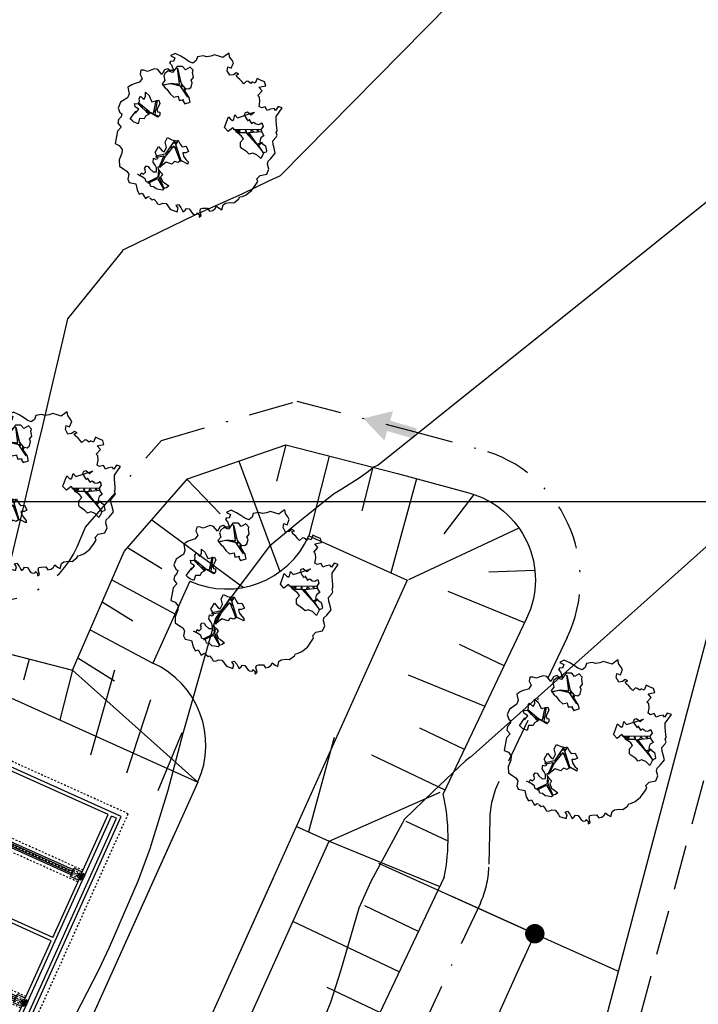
# Model space of a CAD drawing. Header units: millimetres. Extents: x 196436 to 199900, y 8705373 to 8708636.
# Tile 225 of 238: x 199549 to 199587, y 8707672 to 8707727. Entities that reach past the tile are written whole.
import ezdxf

# ---------------------------------------------------------------- set-up
doc = ezdxf.new("R2010")
doc.units = ezdxf.units.MM
doc.header["$LTSCALE"] = 5
for name, pattern in [('DASHDOT', [1, 0.5, -0.25, 0, -0.25]), ('DASHED', [0.75, 0.5, -0.25]), ('HIDDEN', [0.375, 0.25, -0.125])]:
    doc.linetypes.add(name, pattern=pattern)
for name, color, linetype in [('$CURVAS1', 30, 'Continuous'), ('$CURVAS2', 40, 'Continuous'), ('ARVORE', 102, 'Continuous'), ('BAR-EIXOS', 7, 'DASHDOT'), ('BAR-PECAS', 2, 'Continuous'), ('CAIXA', 7, 'Continuous'), ('CERCA', 3, 'CERCA_LINE'), ('DIM', 7, 'Continuous'), ('drenagem', 184, 'Continuous'), ('ESTRADA_BARRO', 9, 'DASHED'), ('ESTRUTURA', 5, 'Continuous'), ('LAGOA', 3, 'Continuous'), ('LFINA', 3, 'Continuous'), ('LIMHATRA', 2, 'HIDDEN'), ('MALHA', 9, 'Continuous'), ('MF', 2, 'Continuous'), ('PAREDE', 5, 'Continuous'), ('REDE', 22, 'Continuous'), ('TER-BERMA', 4, 'Continuous'), ('TER-COTAS', 7, 'Continuous'), ('TER-OFFSET', 3, 'Continuous'), ('TER-OFFSET-LINHA', 7, 'Continuous')]:
    doc.layers.add(name, color=color, linetype=linetype)
doc.styles.add('ROMANS', font='romans.shx', dxfattribs={"width": 0.85})
doc.linetypes.add('CERCA_LINE', pattern='A,0.5,-0.2,["X",Standard,S=0.1,R=0,X=-0.1,Y=-0.05],-0.25', length=0.95)
doc.dimstyles.new('COTA-500-EXTERNA', dxfattribs={"dimtxt": 2, "dimasz": 1.5, "dimexe": 0, "dimexo": 3, "dimgap": 0.5, "dimtad": 1, "dimzin": 4, "dimdsep": 46, "dimtxsty": 'ROMANS', "dimblk1": 'DOT1', "dimblk2": 'DOT1', "dimsah": 1, "dimcen": 0.2, "dimclrd": 256, "dimclre": 256, "dimclrt": 2, "dimadec": 0, "dimazin": 0, "dimtfac": 1, "dimtix": 1, "dimtmove": 2, "dimatfit": 3, "dimldrblk": 'DOT1', "dimfxl": 0, "dimtvp": 0.025, "dimtolj": 1, "dimtzin": 4, "dimlwd": -1, "dimlwe": -1, "dimarcsym": 0})

# ---------------------------------------------------------------- blocks, each defined once
blk = doc.blocks.new('A$C68864091')
at = {"layer": 'BAR-EIXOS', "color": 7, "ltscale": 0.1}
for p, q in [((-3345, 120), (-2745, 120)), ((-2672.5, 120), (-2072.5, 120)), ((-1972.5, 120), (-2072.5, 120)), ((-1902.5, 120), (-1302.5, 120)), ((-1132.5, 120), (-532.5, 120)), ((-432.5, 120), (-532.5, 120)), ((-2705, -315), (-2705, 85)), ((-1935, -315), (-1935, 85)), ((-1165, -315), (-1165, 85)), ((-395, -315), (-395, 85)), ((-2705, -915), (-2705, -315)), ((-1935, -915), (-1935, -315)), ((-1165, -915), (-1165, -315)), ((-395, -915), (-395, -315)), ((-2705, -1515), (-2705, -915)), ((-1935, -1515), (-1935, -915)), ((-1165, -1515), (-1165, -915)), ((-395, -1515), (-395, -915))]:
    blk.add_line(p, q, dxfattribs=at)
at = {"layer": 'BAR-EIXOS', "ltscale": 0.1}
blk.add_line((-1202.5, 120), (-1302.5, 120), dxfattribs=at)
at = {"layer": 'BAR-EIXOS', "color": 7}
for p, q in [((-2705, -1515), (-2705, -1505.2)), ((-2705, -1515), (-2705, -1505.8)), ((-1935, -1515), (-1935, -1505.2)), ((-1935, -1515), (-1935, -1505.8)), ((-1165, -1515), (-1165, -1505.2)), ((-1165, -1515), (-1165, -1505.8)), ((-395, -1515), (-395, -1505.2)), ((-395, -1515), (-395, -1505.8))]:
    blk.add_line(p, q, dxfattribs=at)
at = {"layer": 'BAR-PECAS', "color": 7, "linetype": 'DASHED'}
for p, q in [((-3334.9, 128.5), (-2745, 128.5)), ((-3334.9, 111.5), (-2745, 111.5)), ((-2662.4, 128.5), (-2072.5, 128.5)), ((-2662.4, 111.5), (-2072.5, 111.5)), ((-2065.1, 108.7), (-2065.1, 131.3)), ((-2064.3, 107.8), (-2064.3, 132.1)), ((-1975, 128.5), (-2062.4, 128.5)), ((-1975, 111.5), (-2062.4, 111.5)), ((-1892.4, 128.5), (-1302.5, 128.5)), ((-1892.4, 111.5), (-1302.5, 111.5)), ((-1295.1, 108.7), (-1295.1, 131.3)), ((-1294.3, 107.8), (-1294.3, 132.1)), ((-1205, 128.5), (-1292.4, 128.5)), ((-1205, 111.5), (-1292.4, 111.5)), ((-1122.4, 128.5), (-532.5, 128.5)), ((-1122.4, 111.5), (-532.5, 111.5)), ((-525.1, 108.7), (-525.1, 131.3)), ((-524.3, 107.8), (-524.3, 132.1)), ((-435, 128.5), (-522.4, 128.5)), ((-435, 111.5), (-522.4, 111.5)), ((-2710.9, -20), (-2710.9, 80)), ((-2699.1, -20), (-2699.1, 80)), ((-1940.9, -20), (-1940.9, 80)), ((-1929.1, -20), (-1929.1, 80)), ((-1170.9, -20), (-1170.9, 80)), ((-1159.1, -20), (-1159.1, 80)), ((-400.9, -20), (-400.9, 80)), ((-389.1, -20), (-389.1, 80)), ((-2710.9, -1505.5), (-2710.9, -1470)), ((-2699.1, -1505.5), (-2699.1, -1470)), ((-1940.9, -1505.5), (-1940.9, -1470)), ((-1929.1, -1505.5), (-1929.1, -1470)), ((-1170.9, -1505.5), (-1170.9, -1470)), ((-1159.1, -1505.5), (-1159.1, -1470)), ((-400.9, -1505.5), (-400.9, -1470)), ((-389.1, -1505.5), (-389.1, -1470)), ((-2695.5, -1507.6), (-2714.4, -1507.6)), ((-2696.4, -1508.4), (-2713.6, -1508.4)), ((-1925.5, -1507.6), (-1944.4, -1507.6)), ((-1926.4, -1508.4), (-1943.6, -1508.4)), ((-1155.5, -1507.6), (-1174.5, -1507.6)), ((-1156.4, -1508.4), (-1173.6, -1508.4)), ((-385.5, -1507.6), (-404.5, -1507.6)), ((-386.4, -1508.4), (-403.6, -1508.4))]:
    blk.add_line(p, q, dxfattribs=at)
at = {"layer": 'BAR-PECAS', "color": 7}
for p, q in [((-2710.9, -305.5), (-2710.9, -20)), ((-2699.1, -305.5), (-2699.1, -20)), ((-1940.9, -305.5), (-1940.9, -20)), ((-1929.1, -305.5), (-1929.1, -20)), ((-1170.9, -305.5), (-1170.9, -20)), ((-1159.1, -305.5), (-1159.1, -20)), ((-400.9, -305.5), (-400.9, -20)), ((-389.1, -305.5), (-389.1, -20)), ((-2695.5, -307.3), (-2714.4, -307.3)), ((-2696.4, -308.2), (-2713.6, -308.2)), ((-2710.9, -905.5), (-2710.9, -315)), ((-2699.1, -905.5), (-2699.1, -315)), ((-1925.5, -307.3), (-1944.4, -307.3)), ((-1926.4, -308.2), (-1943.6, -308.2)), ((-1940.9, -905.5), (-1940.9, -315)), ((-1929.1, -905.5), (-1929.1, -315)), ((-1155.5, -307.3), (-1174.5, -307.3)), ((-1156.4, -308.2), (-1173.6, -308.2)), ((-1170.9, -905.5), (-1170.9, -315)), ((-1159.1, -905.5), (-1159.1, -315)), ((-385.5, -307.3), (-404.5, -307.3)), ((-386.4, -308.2), (-403.6, -308.2)), ((-400.9, -905.5), (-400.9, -315)), ((-389.1, -905.5), (-389.1, -315)), ((-2695.5, -907.3), (-2714.4, -907.3)), ((-2710.9, -1470), (-2710.9, -915)), ((-2699.1, -1470), (-2699.1, -915)), ((-1925.5, -907.3), (-1944.4, -907.3)), ((-1926.4, -908.2), (-1943.6, -908.2)), ((-1940.9, -1470), (-1940.9, -915)), ((-1929.1, -1470), (-1929.1, -915)), ((-1155.5, -907.3), (-1174.5, -907.3)), ((-1156.4, -908.2), (-1173.6, -908.2)), ((-1170.9, -1470), (-1170.9, -915)), ((-1159.1, -1470), (-1159.1, -915)), ((-385.5, -907.3), (-404.5, -907.3)), ((-386.4, -908.2), (-403.6, -908.2)), ((-400.9, -1470), (-400.9, -915)), ((-389.1, -1470), (-389.1, -915))]:
    blk.add_line(p, q, dxfattribs=at)
at = {"layer": 'BAR-PECAS'}
blk.add_line((-2696.4, -908.2), (-2713.6, -908.2), dxfattribs=at)
at = {"layer": 'BAR-PECAS', "color": 7, "linetype": 'DASHED'}
for points in [[(-2072.5, 128.5, -0.214214), (-2065.1, 131.3), (-2064.3, 132.1), (-2062.4, 132.1), (-2062.4, 107.8), (-2064.3, 107.8), (-2065.1, 108.7, -0.214214), (-2072.5, 111.5)], [(-1302.5, 128.5, -0.214214), (-1295.1, 131.3), (-1294.3, 132.1), (-1292.4, 132.1), (-1292.4, 107.8), (-1294.3, 107.8), (-1295.1, 108.7, -0.214214), (-1302.5, 111.5)], [(-532.5, 128.5, -0.214214), (-525.1, 131.3), (-524.3, 132.1), (-522.4, 132.1), (-522.4, 107.8), (-524.3, 107.8), (-525.1, 108.7, -0.214214), (-532.5, 111.5)], [(-2710.9, -1515, -0.214214), (-2713.6, -1508.4), (-2714.4, -1507.6), (-2714.4, -1505.8), (-2695.5, -1505.8), (-2695.5, -1507.6), (-2696.4, -1508.4, -0.214214), (-2699.1, -1515)], [(-1940.9, -1515, -0.214214), (-1943.6, -1508.4), (-1944.4, -1507.6), (-1944.4, -1505.8), (-1925.5, -1505.8), (-1925.5, -1507.6), (-1926.4, -1508.4, -0.214214), (-1929.1, -1515)], [(-1170.9, -1515, -0.214214), (-1173.6, -1508.4), (-1174.5, -1507.6), (-1174.5, -1505.8), (-1155.5, -1505.8), (-1155.5, -1507.6), (-1156.4, -1508.4, -0.214214), (-1159.1, -1515)], [(-400.9, -1515, -0.214214), (-403.6, -1508.4), (-404.5, -1507.6), (-404.5, -1505.8), (-385.5, -1505.8), (-385.5, -1507.6), (-386.4, -1508.4, -0.214214), (-389.1, -1515)]]:
    blk.add_lwpolyline(points, format="xyb", close=True, dxfattribs=at)
at = {"layer": 'BAR-PECAS', "color": 7}
for points in [[(-2710.9, -315, -0.214214), (-2713.6, -308.2), (-2714.4, -307.3), (-2714.4, -305.5), (-2695.5, -305.5), (-2695.5, -307.3), (-2696.4, -308.2, -0.214214), (-2699.1, -315)], [(-1940.9, -315, -0.214214), (-1943.6, -308.2), (-1944.4, -307.3), (-1944.4, -305.5), (-1925.5, -305.5), (-1925.5, -307.3), (-1926.4, -308.2, -0.214214), (-1929.1, -315)], [(-1170.9, -315, -0.214214), (-1173.6, -308.2), (-1174.5, -307.3), (-1174.5, -305.5), (-1155.5, -305.5), (-1155.5, -307.3), (-1156.4, -308.2, -0.214214), (-1159.1, -315)], [(-400.9, -315, -0.214214), (-403.6, -308.2), (-404.5, -307.3), (-404.5, -305.5), (-385.5, -305.5), (-385.5, -307.3), (-386.4, -308.2, -0.214214), (-389.1, -315)], [(-2710.9, -915, -0.214214), (-2713.6, -908.2), (-2714.4, -907.3), (-2714.4, -905.5), (-2695.5, -905.5), (-2695.5, -907.3), (-2696.4, -908.2, -0.214214), (-2699.1, -915)], [(-1940.9, -915, -0.214214), (-1943.6, -908.2), (-1944.4, -907.3), (-1944.4, -905.5), (-1925.5, -905.5), (-1925.5, -907.3), (-1926.4, -908.2, -0.214214), (-1929.1, -915)], [(-1170.9, -915, -0.214214), (-1173.6, -908.2), (-1174.5, -907.3), (-1174.5, -905.5), (-1155.5, -905.5), (-1155.5, -907.3), (-1156.4, -908.2, -0.214214), (-1159.1, -915)], [(-400.9, -915, -0.214214), (-403.6, -908.2), (-404.5, -907.3), (-404.5, -905.5), (-385.5, -905.5), (-385.5, -907.3), (-386.4, -908.2, -0.214214), (-389.1, -915)]]:
    blk.add_lwpolyline(points, format="xyb", close=True, dxfattribs=at)
at = {"layer": 'ESTRUTURA', "color": 3}
for p, q in [((-2645, 180), (-2765, 180)), ((-2765, 60), (-2765, 180)), ((-2645, 60), (-2645, 180)), ((-1875, 180), (-1995, 180)), ((-1995, 60), (-1995, 180)), ((-1875, 60), (-1875, 180)), ((-1105, 180), (-1225, 180)), ((-1225, 60), (-1225, 180)), ((-1105, 60), (-1105, 180)), ((-335, 180), (-455, 180)), ((-455, 60), (-455, 180)), ((-335, 60), (-335, 180)), ((-2665, 160), (-2745, 160)), ((-2745, 80), (-2745, 160)), ((-2665, 80), (-2665, 160)), ((-1895, 160), (-1975, 160)), ((-1975, 80), (-1975, 160)), ((-1895, 80), (-1895, 160)), ((-1125, 160), (-1205, 160)), ((-1205, 80), (-1205, 160)), ((-1125, 80), (-1125, 160)), ((-355, 160), (-435, 160)), ((-435, 80), (-435, 160)), ((-355, 80), (-355, 160)), ((-2645, 60), (-2765, 60)), ((-2665, 80), (-2745, 80)), ((-1875, 60), (-1995, 60)), ((-1895, 80), (-1975, 80)), ((-1105, 60), (-1225, 60)), ((-1125, 80), (-1205, 80)), ((-335, 60), (-455, 60)), ((-355, 80), (-435, 80))]:
    blk.add_line(p, q, dxfattribs=at)
at = {"layer": 'ESTRUTURA', "color": 2}
for p, q in [((-3100, 0), (-3100, -1540)), ((0, 0), (-3100, 0)), ((0, -1590), (0, 0)), ((-3080, -20), (-3080, -1520)), ((-2330, -20), (-3080, -20)), ((-2330, -1520), (-2330, -20)), ((-2310, -1520), (-2310, -20)), ((-1560, -20), (-2310, -20)), ((-1560, -1520), (-1560, -20)), ((-1540, -1520), (-1540, -20)), ((-790, -20), (-1540, -20)), ((-790, -1520), (-790, -20)), ((-770, -1520), (-770, -20)), ((-20, -20), (-770, -20)), ((-20, -1520), (-20, -20)), ((-3080, -1520), (-2720, -1520)), ((-2720, -1527.5), (-2720, -1520)), ((-2720, -1540), (-2720, -1532.5)), ((-2690, -1527.5), (-2690, -1520)), ((-2690, -1520), (-2330, -1520)), ((-2690, -1540), (-2690, -1532.5)), ((-2310, -1520), (-1950, -1520)), ((-1950, -1527.5), (-1950, -1520)), ((-1950, -1540), (-1950, -1532.5)), ((-1920, -1527.5), (-1920, -1520)), ((-1920, -1520), (-1560, -1520)), ((-1920, -1540), (-1920, -1532.5)), ((-1540, -1520), (-1180, -1520)), ((-1180, -1527.5), (-1180, -1520)), ((-1180, -1540), (-1180, -1532.5)), ((-1150, -1527.5), (-1150, -1520)), ((-1150, -1520), (-790, -1520)), ((-1150, -1540), (-1150, -1532.5)), ((-770, -1520), (-410, -1520)), ((-410, -1527.5), (-410, -1520)), ((-410, -1540), (-410, -1532.5)), ((-380, -1527.5), (-380, -1520)), ((-380, -1520), (-20, -1520)), ((-380, -1540), (-380, -1532.5)), ((-3100, -1540), (-2750, -1540)), ((-2750, -1590), (-2750, -1540)), ((-2730, -1570), (-2730, -1540)), ((-2730, -1540), (-2720, -1540)), ((-2730, -1570), (-20, -1570)), ((-2690, -1540), (-1950, -1540)), ((-1920, -1540), (-1180, -1540)), ((-1150, -1540), (-410, -1540)), ((-380, -1540), (-20, -1540)), ((-2750, -1590), (0, -1590))]:
    blk.add_line(p, q, dxfattribs=at)
at = {"layer": 'ESTRUTURA', "color": 7}
for p, q in [((-2720, -1470), (-2720, -20)), ((-2690, -1470), (-2690, -20)), ((-1950, -1470), (-1950, -20)), ((-1920, -1470), (-1920, -20)), ((-1180, -1470), (-1180, -20)), ((-1150, -1470), (-1150, -20)), ((-410, -1470), (-410, -20)), ((-380, -1470), (-380, -20)), ((-2730, -1520), (-2730, -1470)), ((-2730, -1470), (-2680, -1470)), ((-2680, -1520), (-2680, -1470)), ((-1960, -1520), (-1960, -1470)), ((-1960, -1470), (-1910, -1470)), ((-1910, -1520), (-1910, -1470)), ((-1190, -1520), (-1190, -1470)), ((-1190, -1470), (-1140, -1470)), ((-1140, -1520), (-1140, -1470)), ((-420, -1520), (-420, -1470)), ((-420, -1470), (-370, -1470)), ((-370, -1520), (-370, -1470))]:
    blk.add_line(p, q, dxfattribs=at)
at = {"layer": 'ESTRUTURA', "color": 9}
for p, q in [((-2725, -1532.5), (-2725, -1527.5)), ((-2720, -1527.5), (-2725, -1527.5)), ((-2720, -1532.5), (-2725, -1532.5)), ((-2690, -1520), (-2720, -1520)), ((-2720, -1527.5), (-2690, -1527.5)), ((-2720, -1532.5), (-2690, -1532.5)), ((-2690, -1527.5), (-2685, -1527.5)), ((-2690, -1532.5), (-2685, -1532.5)), ((-2685, -1532.5), (-2685, -1527.5)), ((-1920, -1520), (-1950, -1520)), ((-1920, -1527.5), (-1915, -1527.5)), ((-1920, -1532.5), (-1915, -1532.5)), ((-1915, -1532.5), (-1915, -1527.5)), ((-1185, -1532.5), (-1185, -1527.5)), ((-1180, -1527.5), (-1185, -1527.5)), ((-1180, -1532.5), (-1185, -1532.5)), ((-1150, -1520), (-1180, -1520)), ((-1150, -1527.5), (-1145, -1527.5)), ((-1150, -1532.5), (-1145, -1532.5)), ((-1145, -1532.5), (-1145, -1527.5)), ((-415, -1532.5), (-415, -1527.5)), ((-410, -1527.5), (-415, -1527.5)), ((-410, -1532.5), (-415, -1532.5)), ((-380, -1520), (-410, -1520)), ((-380, -1527.5), (-375, -1527.5)), ((-380, -1532.5), (-375, -1532.5)), ((-375, -1532.5), (-375, -1527.5)), ((-2690, -1540), (-2720, -1540)), ((-1920, -1540), (-1950, -1540)), ((-1150, -1540), (-1180, -1540)), ((-380, -1540), (-410, -1540))]:
    blk.add_line(p, q, dxfattribs=at)
at = {"layer": 'ESTRUTURA'}
blk.add_line((-20, -1570), (-20, -1540), dxfattribs=at)
at = {"layer": 'ESTRUTURA', "color": 9}
blk.add_lwpolyline([(-2686, -1531.5), (-2724, -1531.5), (-2724, -1528.5), (-2686, -1528.5)], close=True, dxfattribs=at)
at = {"layer": 'LFINA', "color": 9}
for points in [[(-1916, -1531.5), (-1954, -1531.5), (-1954, -1528.5), (-1916, -1528.5)], [(-1146, -1531.5), (-1184, -1531.5), (-1184, -1528.5), (-1146, -1528.5)], [(-376, -1531.5), (-414, -1531.5), (-414, -1528.5), (-376, -1528.5)]]:
    blk.add_lwpolyline(points, close=True, dxfattribs=at)
at = {"layer": 'LIMHATRA', "color": 9, "linetype": 'HIDDEN', "ltscale": 0.1}
for p, q in [((-3130, 30), (-3130, -1570)), ((30, 30), (-3130, 30)), ((30, -1620), (30, 30)), ((-3130, -1570), (-2780, -1570)), ((-2780, -1620), (-2780, -1570)), ((-2780, -1620), (30, -1620))]:
    blk.add_line(p, q, dxfattribs=at)
at = {"layer": 'LIMHATRA', "color": 7, "linetype": 'HIDDEN', "ltscale": 0.1}
for p, q in [((-2740, -1520), (-2740, -20)), ((-2670, -1520), (-2670, -20)), ((-1970, -1520), (-1970, -20)), ((-1900, -1520), (-1900, -20)), ((-1200, -1520), (-1200, -20)), ((-1130, -1520), (-1130, -20)), ((-430, -1520), (-430, -20)), ((-360, -1520), (-360, -20)), ((-2720, -1520), (-2720, -1470)), ((-2690, -1520), (-2690, -1470)), ((-1950, -1520), (-1950, -1470)), ((-1920, -1520), (-1920, -1470)), ((-1180, -1520), (-1180, -1470)), ((-1150, -1520), (-1150, -1470)), ((-410, -1520), (-410, -1470)), ((-380, -1520), (-380, -1470))]:
    blk.add_line(p, q, dxfattribs=at)
at = {"layer": 'PAREDE', "color": 9}
for p, q in [((-1955, -1532.5), (-1955, -1527.5)), ((-1950, -1527.5), (-1955, -1527.5)), ((-1950, -1532.5), (-1955, -1532.5)), ((-1950, -1527.5), (-1920, -1527.5)), ((-1950, -1532.5), (-1920, -1532.5)), ((-1180, -1527.5), (-1150, -1527.5)), ((-1180, -1532.5), (-1150, -1532.5)), ((-410, -1527.5), (-380, -1527.5)), ((-410, -1532.5), (-380, -1532.5))]:
    blk.add_line(p, q, dxfattribs=at)
blk = doc.blocks.new('DOT1')
for q in [(0, 3.36), (0, -3.36)]:
    blk.add_line((0, 0), q)
at = {"linetype": 'ByBlock'}
blk.add_line((0, 0), (-1.2, 0), dxfattribs=at)
at = {"color": 0, "linetype": 'ByBlock', "const_width": 0.36}
blk.add_lwpolyline([(-0.18, 0, 1), (0.18, 0, 1)], format="xyb", close=True, dxfattribs=at)
blk = doc.blocks.new('*D81')
at = {"layer": 'Defpoints', "color": 0}
for p in [(199629.982, 8707853.205, -1), (199160.458, 8707754.352, -1), (199553.968, 8707587.887), (199556.52, 8707575.905, -1), (199556.52, 8707575.905, -1)]:
    blk.add_point(p, dxfattribs=at)
at = {"layer": 'DIM'}
blk.add_arc((199556.52, 8707575.905), 12.251, 82.1817, 148.7264, dxfattribs=at)
at = {"layer": 'DIM', "xscale": 1.5, "yscale": 1.5, "zscale": 1.5}
for p, rotation in [((199559.658, 8707587.748), 348.6719272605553), ((199545.35, 8707580.938), 242.2361372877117)]:
    blk.add_blockref('DOT1', p, dxfattribs=dict(at, rotation=rotation))
at = {"layer": 'DIM', "color": 2, "insert": (199550.61, 8707588.321), "char_height": 2, "attachment_point": 5, "rotation": 25.454, "style": 'ROMANS'}
blk.add_mtext('\\A1;81°', dxfattribs=at)
blk = doc.blocks.new('*D82')
at = {"layer": 'Defpoints', "color": 0}
for p in [(199276.71, 8708012.372, -1), (199629.982, 8707853.205, -1), (199629.982, 8707853.205, -1), (199611.205, 8707850.27), (199556.52, 8707575.905, -1)]:
    blk.add_point(p, dxfattribs=at)
at = {"layer": 'DIM'}
blk.add_arc((199629.982, 8707853.205), 19.004, 160.2694, 250.6387, dxfattribs=at)
at = {"layer": 'DIM', "xscale": 1.5, "yscale": 1.5, "zscale": 1.5}
for p, rotation in [((199612.655, 8707861.011), 68.00762625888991), ((199625.115, 8707834.834), 342.9004382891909)]:
    blk.add_blockref('DOT1', p, dxfattribs=dict(at, rotation=rotation))
at = {"layer": 'DIM', "color": 2, "insert": (199614.177, 8707845.681), "char_height": 2, "attachment_point": 5, "rotation": 295.454, "style": 'ROMANS'}
blk.add_mtext('\\A1;99°', dxfattribs=at)
blk = doc.blocks.new('*D87')
at = {"layer": 'Defpoints', "color": 0}
for p in [(199276.71, 8708012.372, -1), (199175.31, 8707765.043), (199160.458, 8707754.352, -1), (199160.458, 8707754.352, -1), (199556.52, 8707575.905, -1)]:
    blk.add_point(p, dxfattribs=at)
at = {"layer": 'DIM'}
blk.add_arc((199160.458, 8707754.352), 18.3, 340.4437, 61.0481, dxfattribs=at)
at = {"layer": 'DIM', "xscale": 1.5, "yscale": 1.5, "zscale": 1.5}
for p, rotation in [((199167.975, 8707771.037), 153.3969975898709), ((199177.142, 8707746.835), 248.0947931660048)]:
    blk.add_blockref('DOT1', p, dxfattribs=dict(at, rotation=rotation))
at = {"layer": 'DIM', "color": 2, "insert": (199178.974, 8707761.366), "char_height": 2, "attachment_point": 5, "rotation": 290.7459, "style": 'ROMANS'}
blk.add_mtext('\\A1;90°', dxfattribs=at)
blk = doc.blocks.new('ARVORE6')
for points in [[(-1.778, 2.183), (-1.868, 2.123), (-1.858, 2.064), (-1.957, 2.004), (-2.047, 1.974), (-2.077, 1.895), (-2.057, 1.785), (-2.096, 1.676), (-2.186, 1.627), (-2.265, 1.597), (-2.335, 1.567), (-2.454, 1.358), (-2.335, 1.299), (-2.226, 1.348), (-2.216, 1.259), (-2.335, 1.199), (-2.414, 1.179), (-2.504, 1.15), (-2.454, 1.07), (-2.414, 1.02), (-2.444, 0.931), (-2.623, 0.852), (-2.673, 0.792), (-2.683, 0.702), (-2.633, 0.683), (-2.633, 0.683), (-2.723, 0.623), (-2.772, 0.643), (-2.802, 0.643), (-2.762, 0.563), (-2.603, 0.573), (-2.524, 0.534), (-2.524, 0.454), (-2.554, 0.295), (-2.673, 0.245), (-2.673, 0.136), (-2.623, 0.037), (-2.544, -0.023), (-2.643, -0.102), (-2.713, -0.182), (-2.554, -0.261), (-2.514, -0.351), (-2.524, -0.52), (-2.564, -0.639), (-2.474, -0.828), (-2.405, -0.887), (-2.405, -0.977), (-2.375, -1.116), (-2.265, -1.334), (-2.126, -1.493), (-2.007, -1.613), (-1.908, -1.603), (-1.818, -1.732), (-1.818, -1.97), (-1.669, -2.08), (-1.49, -2.07), (-1.391, -2.109), (-1.321, -2.229), (-1.162, -2.417), (-0.933, -2.407), (-0.864, -2.398), (-0.725, -2.417), (-0.625, -2.557), (-0.566, -2.606), (-0.466, -2.596), (-0.417, -2.636), (-0.307, -2.656), (-0.208, -2.666), (-0.049, -2.686), (0.08, -2.716), (0.329, -2.984), (0.408, -2.855), (0.289, -2.735), (0.369, -2.696), (0.369, -2.566), (0.349, -2.447), (0.488, -2.407), (0.478, -2.268), (0.548, -2.199), (0.707, -2.268), (0.856, -2.288), (0.925, -2.239), (1.054, -2.417), (1.204, -2.338), (1.204, -2.576), (1.343, -2.566), (1.432, -2.437), (1.512, -2.338), (1.363, -2.239), (1.432, -2.139), (1.392, -2.09), (1.472, -2.01), (1.502, -1.96), (1.432, -1.841), (1.502, -1.801), (1.601, -1.742), (1.691, -1.672), (1.78, -1.642), (1.8, -1.742), (1.86, -1.662), (1.81, -1.553), (1.82, -1.424), (1.989, -1.374), (2.128, -1.424), (2.058, -1.533), (2.217, -1.642), (2.327, -1.613), (2.456, -1.553), (2.585, -1.563), (2.545, -1.464), (2.476, -1.324), (2.555, -1.195), (2.635, -1.056), (2.615, -0.917), (2.615, -0.778), (2.675, -0.659), (2.685, -0.46), (2.565, -0.39), (2.506, -0.261), (2.585, -0.132), (2.704, -0.023), (2.834, 0.106), (2.963, 0.275), (2.923, 0.434), (2.913, 0.444), (2.814, 0.325), (2.704, 0.394), (2.734, 0.484), (2.685, 0.534), (2.595, 0.484), (2.396, 0.454), (2.416, 0.583), (2.496, 0.643), (2.476, 0.762), (2.337, 0.891), (2.536, 0.991), (2.585, 1.1), (2.565, 1.229), (2.545, 1.358), (2.615, 1.468), (2.635, 1.567), (2.496, 1.627), (2.347, 1.587), (2.237, 1.706), (2.227, 1.895), (2.207, 1.984), (2.148, 2.133), (1.919, 2.143), (1.79, 2.223), (1.77, 2.292), (1.73, 2.392), (1.691, 2.501), (1.512, 2.62), (1.353, 2.59), (1.283, 2.531), (1.194, 2.58), (1.114, 2.69), (0.995, 2.739), (0.836, 2.66), (0.726, 2.809), (0.319, 2.978), (0.229, 2.849), (0.07, 2.779), (-0.059, 2.819), (-0.268, 2.958), (-0.476, 2.998), (-0.615, 2.869), (-0.705, 2.779), (-0.824, 2.739), (-0.983, 2.809), (-1.112, 2.779), (-1.202, 2.57), (-1.421, 2.56), (-1.58, 2.521), (-1.57, 2.411), (-1.768, 2.342), (-1.729, 2.233), (-1.749, 2.203)], [(-0.877, 2.444), (-0.946, 2.351), (-0.865, 2.293), (-0.923, 2.235), (-0.877, 2.154), (-0.784, 2.142), (-0.738, 2.154), (-0.668, 2.085), (-0.703, 2.015), (-0.796, 1.98), (-0.923, 1.888), (-0.946, 1.772), (-0.807, 1.749), (-0.703, 1.772), (-0.587, 1.818), (-0.46, 1.772), (-0.506, 1.714), (-0.494, 1.633), (-0.344, 1.656), (-0.274, 1.679), (-0.089, 1.517), (-0.274, 1.424), (-0.321, 1.366), (-0.182, 1.25), (0.004, 1.262), (0.143, 1.146), (0.039, 1.019), (-0.031, 0.857), (-0.019, 0.799), (-0.17, 0.764), (-0.274, 0.718), (-0.286, 0.579), (-0.483, 0.532), (-0.506, 0.636), (-0.483, 0.741), (-0.599, 0.741), (-0.738, 0.683), (-0.831, 0.625), (-0.912, 0.648), (-0.749, 0.845), (-0.749, 0.903), (-0.784, 0.972), (-0.715, 1.088), (-0.796, 1.192), (-0.68, 1.378), (-0.796, 1.61), (-0.796, 1.691), (-0.877, 1.702), (-0.97, 1.644), (-1.062, 1.586), (-1.12, 1.633), (-1.143, 1.667), (-1.317, 1.644), (-1.375, 1.575), (-1.514, 1.459), (-1.514, 1.459), (-1.561, 1.552), (-1.561, 1.633), (-1.607, 1.702), (-1.561, 1.818), (-1.526, 1.911), (-1.433, 1.98), (-1.398, 2.073), (-1.259, 2.085), (-1.213, 2.2), (-1.097, 2.212), (-0.993, 2.316), (-0.946, 2.386)], [(-0.912, 1.691), (-1.132, 1.76), (-1.236, 2.142), (-1.271, 2.142), (-1.178, 1.783), (-1.572, 1.656), (-1.572, 1.633), (-1.12, 1.725), (-0.993, 1.667)], [(1.214, 2.064), (1.323, 1.925), (1.402, 1.994), (1.432, 2.024), (1.551, 2.024), (1.512, 1.885), (1.591, 1.845), (1.691, 1.835), (1.75, 1.766), (1.611, 1.676), (1.701, 1.597), (1.85, 1.567), (1.72, 1.468), (1.621, 1.448), (1.482, 1.418), (1.482, 1.179), (1.363, 1.16), (1.194, 1.299), (1.204, 1.309), (1.094, 1.299), (1.074, 1.229), (0.965, 1.249), (0.915, 1.328), (1.114, 1.547), (1.064, 1.656), (1.035, 1.746), (0.955, 1.805), (0.995, 1.964), (0.826, 2.054), (0.935, 2.193), (0.975, 2.223), (1.054, 2.282), (1.104, 2.223), (1.253, 2.064), (1.283, 2.034)], [(-1.266, 1.754), (-1.248, 1.717), (-1.303, 1.736)], [(-1.063, 1.736), (-1.063, 1.717), (-1.007, 1.727)], [(1.07, 1.61), (1.51, 1.899), (1.545, 1.876), (1.163, 1.575)], [(1.341, 1.801), (1.406, 1.764), (1.406, 1.819)], [(0.004, 0.914), (-0.402, 1.343), (-0.402, 1.679), (-0.437, 1.679), (-0.448, 1.401), (-0.796, 1.644), (-0.807, 1.61), (-0.483, 1.355), (-0.182, 0.984), (-0.749, 0.891), (-0.749, 0.857), (-0.147, 0.914), (-0.066, 0.81)], [(-0.508, 1.385), (-0.489, 1.431)], [(1.175, 1.616), (1.073, 1.449), (1.489, 1.264), (1.489, 1.237), (1.027, 1.412), (0.944, 1.301)], [(1.11, 1.634), (1.166, 1.597), (1.138, 1.671), (1.221, 1.643), (1.221, 1.69)], [(1.166, 1.412), (1.129, 1.385), (1.184, 1.412), (1.184, 1.348)], [(-0.351, 1.209), (-0.323, 1.264), (-0.388, 1.237)], [(-0.231, 1.061), (-0.184, 1.117), (-0.268, 1.098)], [(-0.489, 0.941), (-0.489, 0.895), (-0.526, 0.923)], [(-0.221, 0.996), (-0.249, 0.913), (-0.286, 0.969), (-0.286, 0.923)], [(-0.092, 0.876), (-0.046, 0.95), (-0.129, 0.904), (-0.092, 0.987)], [(1.353, 0.464), (1.313, 0.365), (1.174, 0.315), (1.194, 0.116), (1.233, 0.116), (1.353, 0.116), (1.611, 0.216), (1.691, 0.156), (1.651, 0.067), (1.701, -0.023), (1.84, -0.092), (1.929, -0.073), (2.009, -0.172), (2.188, -0.182), (2.257, -0.212), (2.386, -0.132), (2.327, 0.047), (2.466, 0.116), (2.506, 0.305), (2.327, 0.504), (2.416, 0.643), (2.357, 0.772), (2.267, 0.832), (2.118, 0.822), (2.019, 0.941), (1.83, 0.861), (1.8, 0.822), (1.621, 0.742), (1.482, 0.643), (1.482, 0.484), (1.333, 0.484), (1.323, 0.315)], [(1.383, 0.161), (1.812, 0.335), (1.962, 0.66), (1.974, 0.938), (1.974, 0.625), (1.881, 0.347), (2.438, 0.3), (1.881, 0.289), (1.696, 0.185)], [(1.877, 0.47), (1.933, 0.451), (1.877, 0.433), (1.905, 0.396), (1.85, 0.377)], [(1.471, 0.192), (1.508, 0.174), (1.517, 0.22), (1.554, 0.211), (1.609, 0.248), (1.711, 0.211)], [(1.776, 0.322), (1.84, 0.276), (1.766, 0.294)], [(1.979, 0.34), (1.979, 0.285), (2.016, 0.34)], [(0.189, -1.762), (0.015, -1.82), (0.05, -1.901), (0.004, -1.947), (-0.031, -1.97), (-0.066, -2.063), (-0.054, -2.109), (-0.031, -2.179), (-0.17, -2.19), (-0.251, -2.098), (-0.379, -2.109), (-0.494, -2.155), (-0.529, -2.051), (-0.564, -2.016), (-0.657, -1.97), (-0.773, -2.063), (-0.842, -2.132), (-1.028, -2.132), (-1.062, -2.109), (-1.074, -2.016), (-1.109, -1.993), (-1.248, -1.877), (-1.086, -1.773), (-1.004, -1.634), (-1.016, -1.518), (-0.912, -1.449), (-0.761, -1.31), (-0.703, -1.275), (-0.541, -1.31), (-0.448, -1.437), (-0.344, -1.391), (-0.205, -1.275), (0.004, -1.148), (-0.089, -0.962), (0.073, -0.87), (0.108, -0.893), (0.409, -1.078), (0.317, -1.136), (0.259, -1.194), (0.282, -1.24), (0.433, -1.31), (0.317, -1.379), (0.375, -1.959), (0.386, -2.005), (0.305, -1.866), (0.433, -1.762), (0.433, -1.681), (0.363, -1.634), (0.212, -1.681), (0.12, -1.727)], [(-0.193, -1.31), (-0.251, -1.565), (-0.842, -1.912), (-0.274, -1.657), (-0.332, -2.109), (-0.263, -2.098), (-0.054, -1.148)], [(-0.184, -1.24), (-0.101, -1.249), (-0.184, -1.286), (-0.101, -1.332), (-0.184, -1.351), (-0.101, -1.406)], [(-0.268, -1.582), (-0.277, -1.656), (-0.332, -1.61), (-0.351, -1.665), (-0.388, -1.647), (-0.406, -1.684)], [(-0.212, -1.554), (-0.157, -1.582), (-0.24, -1.573)], [(-0.767, -1.868), (-1.1, -2.026), (-0.776, -1.905), (-0.702, -2.044), (-0.73, -1.878)], [(-0.286, -1.961), (-0.24, -1.979), (-0.314, -2.007)], [(-0.268, -1.739), (-0.212, -1.776), (-0.286, -1.832)]]:
    blk.add_lwpolyline(points)
blk = doc.blocks.new('*D91')
at = {"layer": 'Defpoints', "color": 0}
for p in [(199566.412, 8707681.13), (199577.837, 8707675.982), (199537.657, 8707617.308)]:
    blk.add_point(p, dxfattribs=at)
at = {"layer": 'TER-COTAS'}
for p, q in [((199569.147, 8707679.897), (199577.837, 8707675.982)), ((199549.698, 8707613.528), (199577.221, 8707674.615)), ((199540.392, 8707616.076), (199549.082, 8707612.161))]:
    blk.add_line(p, q, dxfattribs=at)
at = {"layer": 'TER-COTAS', "xscale": 1.5, "yscale": 1.5, "zscale": 1.5}
for p, rotation in [((199577.837, 8707675.982), 65.74589538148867), ((199549.082, 8707612.161), 245.7458953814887)]:
    blk.add_blockref('DOT1', p, dxfattribs=dict(at, rotation=rotation))
at = {"layer": 'TER-COTAS', "color": 2, "insert": (199562.092, 8707644.688), "char_height": 2, "attachment_point": 5, "rotation": 65.7459, "style": 'ROMANS'}
blk.add_mtext('\\A1;70.00', dxfattribs=at)
blk = doc.blocks.new('A$C0C100BE6')
blk.add_hatch(color=7).paths.add_polyline_path([(0.772, 0.604), (0.956, 0.808), (1.217, 0), (0.387, 0.178), (0.571, 0.381), (0, 0.898), (0.201, 1.12)])

msp = doc.modelspace()

# ---------------------------------------------------------------- linework, layer by layer
at = {"layer": '$CURVAS1'}
msp.add_polyline3d([(199573.113, 8707727.676, 705), (199563.692, 8707718.108, 705), (199563.611, 8707718.075, 705), (199563.043, 8707717.823, 705), (199561.595, 8707717.117, 705), (199558.987, 8707715.936, 705), (199555.017, 8707714.016, 705), (199554.96, 8707713.991, 705), (199554.922, 8707713.979, 705), (199554.923, 8707713.947, 705), (199551.865, 8707710.161, 705), (199551.586, 8707708.962, 705), (199550.835, 8707705.744, 705), (199550.42, 8707703.967, 705), (199550.256, 8707703.325, 705), (199549.241, 8707698.972, 705), (199548.647, 8707696.491, 705)], dxfattribs=at)
at = {"layer": '$CURVAS2'}
for points in [[(199606.284, 8707731.825, 706), (199569.114, 8707702.007, 706), (199568.915, 8707701.927, 706), (199568.593, 8707701.672, 706), (199568.073, 8707701.302, 706), (199567.124, 8707700.691, 706), (199566.659, 8707700.422, 706), (199564.76, 8707698.904, 706), (199563.1, 8707697.532, 706), (199560.39, 8707693.923, 706), (199560.099, 8707693.51, 706), (199558.795, 8707688.93, 706), (199558.278, 8707687.103, 706), (199557.442, 8707683.936, 706), (199556.452, 8707680.708, 706), (199555.805, 8707678.943, 706), (199554.179, 8707675.215, 706), (199553.597, 8707673.953, 706), (199551.665, 8707670.211, 706)], [(199608.925, 8707716.745, 707), (199574.241, 8707685.787, 707), (199574.22, 8707685.778, 707), (199573.991, 8707685.597, 707), (199572.166, 8707683.871, 707), (199570.603, 8707682.358, 707), (199568.729, 8707678.886, 707), (199568.062, 8707677.408, 707), (199567.035, 8707673.894, 707), (199566.487, 8707672.166, 707), (199566.007, 8707670.98, 707)]]:
    msp.add_polyline3d(points, dxfattribs=at)
at = {"layer": 'CERCA', "color": 2, "ltscale": 2}
msp.add_line((199556.52, 8707575.905), (199629.982, 8707853.205), dxfattribs=at)
at = {"layer": 'drenagem', "linetype": 'DASHDOT'}
msp.add_lwpolyline([(199547.582, 8707733.723), (199544.239, 8707724.176), (199539.872, 8707714.899), (199535.216, 8707705.979), (199535.081, 8707705.732, 0.363393), (199536.335, 8707699.436), (199540.337, 8707696.218), (199546.58, 8707694.644), (199546.58, 8707694.643, 0.36868), (199552.411, 8707697.497), (199552.881, 8707698.581), (199557.092, 8707703.407), (199564.621, 8707705.578), (199570.84, 8707703.981), (199574.832, 8707702.897, -0.467432), (199579.641, 8707692.442), (199575.818, 8707684.391, 0.106041), (199575.335, 8707682.35), (199575.28, 8707679.689, -0.104363), (199574.812, 8707677.678), (199570.445, 8707668.323)], format="xyb", dxfattribs=at)
at = {"layer": 'ESTRADA_BARRO'}
msp.add_line((199582.667, 8707667.606), (199587.381, 8707685.05), dxfattribs=at)
at = {"layer": 'LAGOA', "color": 3}
for p, q in [((199539.06, 8707693.453, 1), (199559.118, 8707684.416, 1)), ((199537.657, 8707617.308, 1), (199566.412, 8707681.13, 1))]:
    msp.add_line(p, q, dxfattribs=at)
at = {"layer": 'MALHA'}
msp.add_line((199000, 8707700), (199900, 8707700), dxfattribs=at)
msp.add_line((199000, 8707700), (199900, 8707700), dxfattribs=at)
at = {"layer": 'MF'}
for p, q in [((199557.804, 8707681.498, 1), (199531.185, 8707622.418, 1)), ((199563.274, 8707679.034, 1), (199536.655, 8707619.953, 1))]:
    msp.add_line(p, q, dxfattribs=at)
at = {"layer": 'TER-BERMA'}
for p, q in [((199565.28, 8707698.092, 1), (199570.75, 8707695.627, 1)), ((199570.75, 8707695.627, 1), (199527.618, 8707599.895, 1)), ((199558.667, 8707695.587, 1), (199556.613, 8707691.028, 1)), ((199539.06, 8707693.453, 1), (199559.118, 8707684.416, 1)), ((199559.118, 8707684.416, 1), (199522.147, 8707602.36, 1)), ((199564.588, 8707681.951, 1), (199566.412, 8707681.13, 1)), ((199537.657, 8707617.308, 1), (199566.412, 8707681.13, 1)), ((199537.657, 8707617.308, 1), (199566.412, 8707681.13, 1))]:
    msp.add_line(p, q, dxfattribs=at)
for centre, start, end in [((199560.721, 8707700.146, 1), 245.7459, 335.7459), ((199554.559, 8707686.47, 1), 335.7459, 65.7459)]:
    msp.add_arc(centre, 5, start, end, dxfattribs=at)
at = {"layer": 'TER-COTAS'}
for p, q in [((199573.011, 8707695.024, 1.855), (199577.271, 8707693.278, 1.386)), ((199553.176, 8707685.926), (199554.504, 8707690.654)), ((199570.8, 8707690.37, 1.323), (199575.061, 8707688.624, 0.855)), ((199555.168, 8707684.931), (199556.496, 8707688.995)), ((199556.911, 8707683.935), (199558.239, 8707687.17)), ((199566.412, 8707681.13, 1), (199572.577, 8707683.842, 0.363)), ((199566.412, 8707681.13, 1), (199572.562, 8707678.609, 0.323)), ((199566.412, 8707681.13, 1), (199572.562, 8707678.609, 0.323))]:
    msp.add_line(p, q, dxfattribs=at)
at = {"layer": 'TER-OFFSET'}
for p, q in [((199545.963, 8707692.221), (199552.158, 8707690.63)), ((199552.158, 8707690.63), (199559.118, 8707684.416, 1))]:
    msp.add_line(p, q, dxfattribs=at)
for points in [[(199533.007, 8707707.149), (199527.855, 8707700.718), (199539.266, 8707693.91), (199545.963, 8707692.221), (199552.158, 8707690.63)], [(199552.158, 8707690.63), (199555.02, 8707697.23), (199558.539, 8707701.263), (199563.999, 8707703.156)], [(199572.806, 8707679.124), (199568.173, 8707669.368)]]:
    msp.add_lwpolyline(points, dxfattribs=at)
msp.add_lwpolyline([(199563.999, 8707703.156), (199570.202, 8707701.564), (199574.177, 8707700.485, -0.467432), (199577.383, 8707693.514), (199572.75, 8707683.759)], format="xyb", dxfattribs=at)
msp.add_arc((199561.859, 8707681.308, 1), 11.163, 348.7165, 12.6817, dxfattribs=at)
at = {"layer": 'TER-OFFSET-LINHA'}
for p, q in [((199561.392, 8707702.252), (199563.672, 8707696.109)), ((199558.506, 8707701.252), (199560.35, 8707699.326)), ((199574.443, 8707700.404), (199572.78, 8707698.214)), ((199556.552, 8707698.986), (199561.65, 8707695.233)), ((199576.957, 8707698.535), (199570.824, 8707695.662)), ((199555.215, 8707697.454), (199557.107, 8707696.283)), ((199577.84, 8707696.169), (199575.285, 8707696.082)), ((199554.338, 8707695.658), (199557.843, 8707693.758)), ((199553.805, 8707694.428), (199555.495, 8707693.383)), ((199553.134, 8707692.882), (199556.613, 8707691.028, 1)), ((199552.455, 8707691.316), (199554.484, 8707690.041))]:
    msp.add_line(p, q, dxfattribs=at)
at = {"layer": 'TER-OFFSET-LINHA', "flags": 128}
for points, elevation in [([(199563.999, 8707703.156), (199563.483, 8707701.145)], 1), ([(199566.42, 8707702.535), (199565.28, 8707698.092)], 1), ([(199568.842, 8707701.913), (199568.218, 8707699.481)], 1), ([(199571.259, 8707701.277), (199569.837, 8707696.039)], 1), ([(199576.133, 8707690.882), (199573.655, 8707692.06)], 0.855), ([(199573.923, 8707686.229), (199571.445, 8707687.406)], 0.323), ([(199572.851, 8707683.97), (199568.786, 8707685.9)], 0.323), ([(199573.021, 8707681.122), (199570.69, 8707682.229)], 0.323)]:
    msp.add_lwpolyline(points, dxfattribs=dict(at, elevation=elevation))
for points in [[(199549.736, 8707691.252), (199549.436, 8707690.082)], [(199552.158, 8707690.63), (199551.449, 8707687.87)], [(199566.683, 8707686.886), (199565.261, 8707681.648)], [(199571.377, 8707676.113), (199568.401, 8707677.526)], [(199571.377, 8707676.113), (199568.401, 8707677.526)], [(199570.304, 8707673.855), (199564.398, 8707676.66)], [(199570.304, 8707673.855), (199564.398, 8707676.66)], [(199569.232, 8707671.596), (199566.301, 8707672.988)], [(199569.232, 8707671.596), (199566.301, 8707672.988)]]:
    msp.add_lwpolyline(points, dxfattribs=at)

# ---------------------------------------------------------------- block references
at = {"layer": 'ARVORE', "xscale": 1.593144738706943, "yscale": 1.593144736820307, "zscale": 1.593144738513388, "rotation": 101.9986187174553}
for p in [(199559.268, 8707720.392, 1), (199550.283, 8707700.45, 1), (199562.37, 8707695.004, 1), (199580.883, 8707686.663, 1)]:
    msp.add_blockref('ARVORE6', p, dxfattribs=at)
at = {"layer": 'CAIXA', "xscale": -2.00000000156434, "yscale": 1.999999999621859, "zscale": 2, "rotation": 301.6177775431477}
msp.add_blockref('A$C0C100BE6', (199569.583, 8707702.556, 1), dxfattribs=at)
at = {"layer": 'REDE', "xscale": 0.009999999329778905, "yscale": 0.00999999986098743, "zscale": 0.01000000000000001, "rotation": 65.74589819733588}
msp.add_blockref('A$C68864091', (199540.357, 8707689.03, 1), dxfattribs=at)

# ---------------------------------------------------------------- dimensions: what is measured, and where the dimension line sits
at = {"layer": 'DIM'}
for base, line1, line2, picture, middle in [((199175.31, 8707765.043), ((199160.458, 8707754.352), (199276.71, 8708012.372)), ((199160.458, 8707754.352), (199556.52, 8707575.905)), '*D87', (199178.974, 8707761.366, 1)), ((199611.205, 8707850.27), ((199276.71, 8708012.372), (199629.982, 8707853.205)), ((199556.52, 8707575.905), (199629.982, 8707853.205)), '*D82', (199614.177, 8707845.681, 1)), ((199553.968, 8707587.887), ((199556.52, 8707575.905), (199629.982, 8707853.205)), ((199160.458, 8707754.352), (199556.52, 8707575.905)), '*D81', (199550.61, 8707588.321, 1))]:
    dim = msp.add_angular_dim_2l(base=base, line1=line1, line2=line2, dimstyle='COTA-500-EXTERNA', dxfattribs=at)
    dim.commit()
    dim.dimension.update_dxf_attribs({"geometry": picture, "text_midpoint": middle})
at = {"layer": 'TER-COTAS'}
dim = msp.add_linear_dim(base=(199577.837, 8707675.982, 1), p1=(199537.657, 8707617.308, 1), p2=(199566.412, 8707681.13, 1), angle=65.7459, dimstyle='COTA-500-EXTERNA', dxfattribs=at)
dim.commit()
dim.dimension.update_dxf_attribs({"geometry": '*D91', "text_midpoint": (199562.092, 8707644.688, 1)})

doc.saveas('drawing.dxf')
